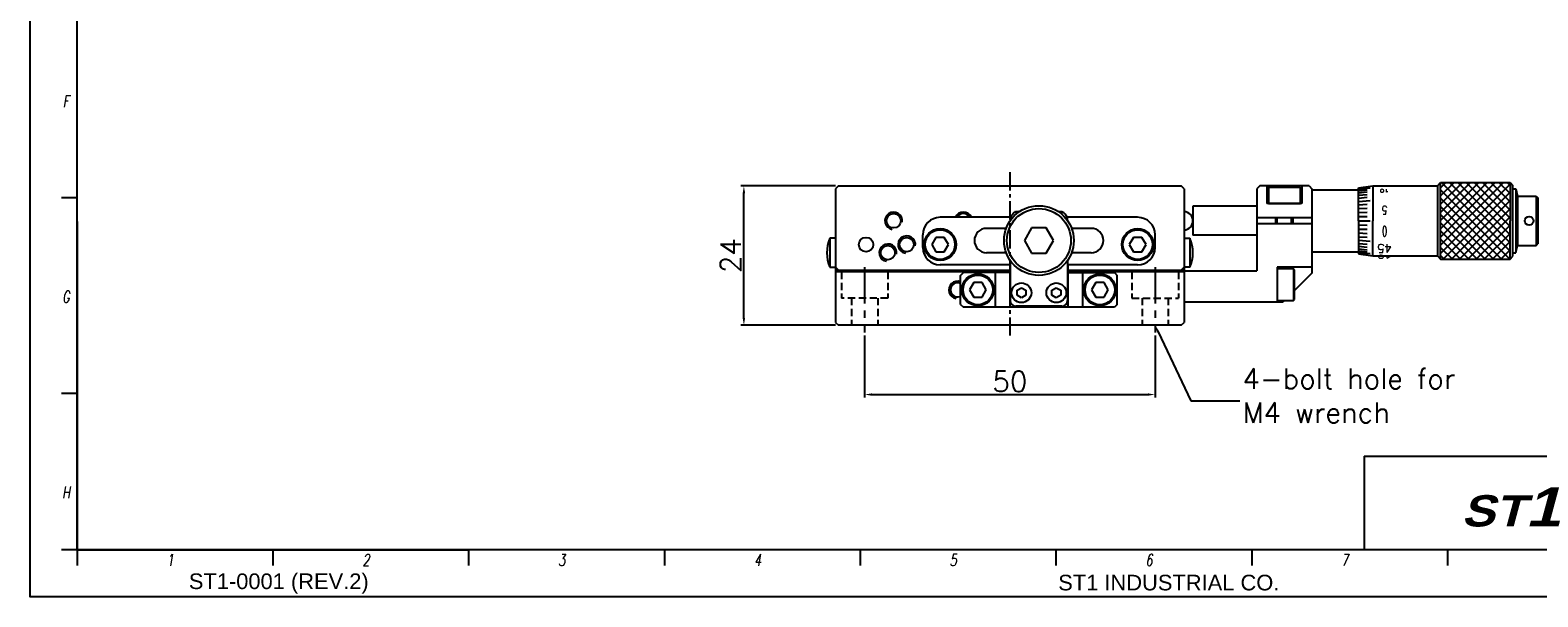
# Model space of a CAD drawing. Extents: x 1622 to 2836, y 2079 to 2357.
# Tile 9 of 11: x 2447 to 2706, y 2079 to 2176. Entities that reach past the tile are written whole.
import ezdxf
from ezdxf.enums import TextEntityAlignment as Align

# ---------------------------------------------------------------- set-up
doc = ezdxf.new("R2010")
doc.units = 0
doc.header["$LTSCALE"] = 5
doc.linetypes.add('CENTER', pattern=[2, 1.25, -0.25, 0.25, -0.25])
doc.linetypes.add('HIDDEN', pattern=[0.375, 0.25, -0.125])
doc.layers.get('0').update_dxf_attribs({"linetype": 'CONTINUOUS'})
doc.layers.get('DEFPOINTS').update_dxf_attribs({"color": 8, "linetype": 'CONTINUOUS'})
for name, color, linetype in [('CENTERLINE', 1, 'CENTER'), ('FORM', 7, 'CONTINUOUS'), ('HATCHINGLINE', 3, 'CONTINUOUS'), ('HIDDENLINE', 4, 'HIDDEN'), ('PAPER', 2, 'CONTINUOUS'), ('PURCHASE', 2, 'CONTINUOUS'), ('W', 4, 'CONTINUOUS')]:
    doc.layers.add(name, color=color, linetype=linetype)
doc.styles.add('H', font='txt')
doc.styles.add('S', font='romans.shx', dxfattribs={"width": 0.7, "oblique": 10, "bigfont": 'bigfont.shx'})
doc.styles.add('SEACAD_arial_ttfI', font='arial.ttf')
doc.styles.get("Standard").update_dxf_attribs({"font": 'ROMANS.SHX', "bigfont": 'whgtxt.shx'})
doc.dimstyles.new('DPI_Dimstyle', dxfattribs={"dimtxt": 3, "dimasz": 2.5, "dimexe": 1, "dimexo": 1, "dimgap": 1, "dimtad": 1, "dimdec": 3, "dimzin": 9, "dimdsep": 46, "dimtxsty": 'Standard', "dimcen": 0, "dimclrd": 3, "dimclre": 3, "dimclrt": 4, "dimazin": 2, "dimtfac": 0.5, "dimtdec": 3, "dimtmove": 0, "dimatfit": 0, "dimfxl": 0, "dimtolj": 1, "dimarcsym": 0})

# ---------------------------------------------------------------- blocks, each defined once
blk = doc.blocks.new('*D102')
at = {"color": 3, "linetype": 'ByBlock', "lineweight": -2}
for p, q in [((2590.38, 2123.56), (2590.38, 2112.89)), ((2640.38, 2123.56), (2640.38, 2112.89)), ((2591.63, 2113.39), (2639.13, 2113.39))]:
    blk.add_line(p, q, dxfattribs=at)
at = {"color": 3}
for points in [[(2591.63, 2113.6), (2591.63, 2113.18), (2590.38, 2113.39)], [(2639.13, 2113.6), (2639.13, 2113.18), (2640.38, 2113.39)]]:
    blk.add_solid(points, dxfattribs=at)
at = {"layer": 'DEFPOINTS', "color": 0}
for p in [(2590.38, 2124.06), (2640.38, 2124.06), (2640.38, 2113.39)]:
    blk.add_point(p, dxfattribs=at)
at = {"color": 4, "insert": (2615.38, 2115.64), "char_height": 3.5, "attachment_point": 5}
blk.add_mtext('\\A1;50', dxfattribs=at)
blk = doc.blocks.new('*D103')
at = {"color": 3, "linetype": 'ByBlock', "lineweight": -2}
for p, q in [((2585.38, 2149.32), (2569.1, 2149.32)), ((2569.6, 2126.57), (2569.6, 2148.07)), ((2585.38, 2125.32), (2569.1, 2125.32))]:
    blk.add_line(p, q, dxfattribs=at)
at = {"color": 3}
for points in [[(2569.39, 2148.07), (2569.81, 2148.07), (2569.6, 2149.32)], [(2569.39, 2126.57), (2569.81, 2126.57), (2569.6, 2125.32)]]:
    blk.add_solid(points, dxfattribs=at)
at = {"layer": 'DEFPOINTS', "color": 0}
for p in [(2569.6, 2149.32), (2585.88, 2149.32), (2585.88, 2125.32)]:
    blk.add_point(p, dxfattribs=at)
at = {"color": 4, "insert": (2567.35, 2137.32), "char_height": 3.5, "attachment_point": 5, "rotation": 90}
blk.add_mtext('\\A1;24', dxfattribs=at)
blk = doc.blocks.new('erdftrgf45r')
at = {"layer": 'W'}
for p, q in [((34921.74, 9471.28), (34921.74, 9666.28)), ((35198.74, 9471.28), (34921.74, 9471.28))]:
    blk.add_line(p, q, dxfattribs=at)
blk = doc.blocks.new('SADAASDFDFS')
for p, q in [((9540.83, 6804.45), (9540.83, 6762.45)), ((9540.83, 6762.45), (9590.84, 6762.45))]:
    blk.add_line(p, q)
blk.add_lwpolyline([(9534.83, 6963.45), (9823.83, 6963.45), (9823.83, 6756.45), (9534.83, 6756.45)], close=True)
at = {"layer": 'FORM', "color": 7, "linetype": 'Continuous'}
for q in [(9705.21, 6762.45), (9817.83, 6774.45)]:
    blk.add_line((9705.21, 6774.45), q, dxfattribs=at)
at = {"layer": 'PAPER'}
for p, q in [((9540.83, 6807.46), (9538.83, 6807.46)), ((9540.83, 6782.46), (9538.83, 6782.46)), ((9540.83, 6762.45), (9538.83, 6762.45)), ((9540.83, 6762.45), (9540.83, 6760.45)), ((9565.84, 6762.45), (9565.84, 6760.45)), ((9565.84, 6762.45), (9565.84, 6760.45)), ((9590.84, 6762.45), (9590.84, 6760.45)), ((9615.85, 6762.45), (9615.85, 6760.45)), ((9640.85, 6762.45), (9640.85, 6760.45)), ((9665.86, 6762.45), (9665.86, 6760.45)), ((9690.86, 6762.45), (9690.86, 6760.45)), ((9715.87, 6762.45), (9715.87, 6760.45))]:
    blk.add_line(p, q, dxfattribs=at)
blk.add_blockref('erdftrgf45r', (-25380.91, -2708.83))
at = {"insert": (9717.65, 6770.45), "char_height": 4, "width": 41.2154, "attachment_point": 1, "style": 'H'}
blk.add_mtext('{\\fArial Black|b0|i1|c0|p34;\\C5;ST\\H1.25x;\\C256;1}', dxfattribs=at)
at = {"layer": 'FORM', "color": 7, "linetype": 'Continuous', "style": 'SEACAD_arial_ttfI'}
for s, p in [('ST1-0001 (REV.2)', (9555.1, 6759.45)), ('ST1 INDUSTRIAL CO.', (9666.15, 6759.28))]:
    blk.add_text(s, height=1.9998, dxfattribs=at).set_placement(p, align=Align.TOP_LEFT)
at = {"layer": 'PAPER', "style": 'S', "oblique": 10, "width": 0.7}
for s, p in [('F', (9539.4, 6819.81)), ('G', (9539.4, 6794.81)), ('H', (9539.4, 6769.8)), ('1', (9552.72, 6761.16)), ('2', (9577.73, 6761.16)), ('3', (9602.73, 6761.16)), ('4', (9627.74, 6761.16)), ('5', (9652.74, 6761.16)), ('6', (9677.75, 6761.16)), ('7', (9702.75, 6761.16))]:
    blk.add_text(s, height=1.5, dxfattribs=at).set_placement(p, align=Align.MIDDLE)

msp = doc.modelspace()

# ---------------------------------------------------------------- hatches: boundary and pattern name
at = {"layer": 'PURCHASE'}
h = msp.add_hatch(dxfattribs=at)
h.set_pattern_fill('ANSI37', color=256, scale=8, angle=90, style=0)
h.set_pattern_definition([(45, (2219.112, 2092.9591), (-0.7071068, 0.7071068), []), (135, (2219.112, 2092.9591), (-0.7071068, -0.7071068), [])])
h.paths.add_polyline_path([(2701.4754, 2143.3185), (2701.4754, 2149.9185), (2689.5254, 2149.9185), (2689.5254, 2143.3185)])
h.paths.add_polyline_path([(2689.5254, 2143.3185), (2689.5254, 2136.7185), (2701.4754, 2136.7185), (2701.4754, 2143.3185)])

# ---------------------------------------------------------------- linework, layer by layer
for p, q in [((2585.8754, 2149.3185), (2585.3754, 2148.8185)), ((2585.3754, 2148.8185), (2585.3754, 2135.3185)), ((2585.8754, 2149.3185), (2644.8754, 2149.3185)), ((2645.3754, 2148.8185), (2644.8754, 2149.3185)), ((2645.3754, 2148.8185), (2645.3754, 2135.3185)), ((2658.3754, 2149.3185), (2657.8754, 2148.8185)), ((2657.8754, 2148.8185), (2657.8754, 2134.7185)), ((2666.8754, 2149.3185), (2658.3754, 2149.3185)), ((2659.6254, 2149.3185), (2659.6254, 2146.3185)), ((2660.0754, 2149.3185), (2659.8754, 2149.1185)), ((2659.8754, 2149.1185), (2659.8754, 2146.3185)), ((2659.8754, 2149.1185), (2665.3754, 2149.1185)), ((2665.3754, 2149.1185), (2665.1754, 2149.3185)), ((2665.3754, 2146.3185), (2665.3754, 2149.1185)), ((2665.6254, 2149.3185), (2665.6254, 2146.3185)), ((2666.8754, 2149.3185), (2667.3754, 2148.8185)), ((2667.3754, 2148.8185), (2667.3754, 2134.3185)), ((2665.6254, 2146.3185), (2659.6254, 2146.3185)), ((2659.8754, 2146.3185), (2665.3754, 2146.3185)), ((2615.5112, 2143.9185), (2603.3754, 2143.9185)), ((2615.6277, 2144.1708), (2615.3754, 2143.9185)), ((2616.3754, 2144.9185), (2616.1731, 2144.7162)), ((2616.3754, 2144.9185), (2617.0588, 2144.9185)), ((2616.9254, 2144.9185), (2617.0588, 2144.9185)), ((2623.6921, 2144.9185), (2624.3754, 2144.9185)), ((2623.6921, 2144.9185), (2623.8254, 2144.9185)), ((2624.3754, 2144.9185), (2624.5777, 2144.7162)), ((2625.1231, 2144.1708), (2625.3754, 2143.9185)), ((2637.3754, 2143.9185), (2625.2396, 2143.9185)), ((2667.3754, 2143.8185), (2657.8754, 2143.8185)), ((2661.1254, 2143.8185), (2661.1254, 2142.8185)), ((2664.1254, 2142.8185), (2664.1254, 2143.8185)), ((2614.7549, 2142.0185), (2611.3754, 2142.0185)), ((2615.4254, 2143.4185), (2615.4254, 2143.3093)), ((2625.3254, 2143.4185), (2625.3254, 2143.3093)), ((2629.3754, 2142.0185), (2625.9959, 2142.0185)), ((2667.3754, 2142.8185), (2657.8754, 2142.8185)), ((2600.3754, 2138.7185), (2600.3754, 2140.9185)), ((2602.6537, 2140.4685), (2601.932, 2139.2185)), ((2601.932, 2139.2185), (2602.6537, 2137.9685)), ((2604.0972, 2140.4685), (2602.6537, 2140.4685)), ((2604.8188, 2139.2185), (2604.0972, 2140.4685)), ((2604.0972, 2137.9685), (2604.8188, 2139.2185)), ((2636.6536, 2140.4685), (2635.932, 2139.2185)), ((2635.932, 2139.2185), (2636.6536, 2137.9685)), ((2638.0971, 2140.4685), (2636.6536, 2140.4685)), ((2638.8188, 2139.2185), (2638.0971, 2140.4685)), ((2638.0971, 2137.9685), (2638.8188, 2139.2185)), ((2640.3754, 2138.6855), (2640.3754, 2140.9185)), ((2602.6537, 2137.9685), (2604.0972, 2137.9685)), ((2614.7549, 2137.8185), (2611.3754, 2137.8185)), ((2615.4254, 2136.5277), (2615.4254, 2129.6185)), ((2625.3254, 2136.5277), (2625.3254, 2129.6185)), ((2629.3754, 2137.8185), (2625.9959, 2137.8185)), ((2636.6536, 2137.9685), (2638.0971, 2137.9685)), ((2585.3754, 2135.3185), (2585.8754, 2134.8185)), ((2585.3754, 2135.3185), (2585.3754, 2125.8185)), ((2585.8754, 2134.8185), (2585.3754, 2134.8185)), ((2615.3754, 2134.5185), (2585.3754, 2134.5185)), ((2585.8754, 2134.8185), (2615.3754, 2134.8185)), ((2615.4254, 2135.7185), (2603.3754, 2135.7185)), ((2606.8754, 2133.9185), (2607.3754, 2134.4185)), ((2606.8754, 2128.9185), (2606.8754, 2133.9185)), ((2615.3754, 2134.4185), (2607.3754, 2134.4185)), ((2612.8754, 2134.4185), (2612.8754, 2128.4185)), ((2615.3754, 2135.7185), (2615.3754, 2128.4185)), ((2637.3754, 2135.7185), (2625.3254, 2135.7185)), ((2625.3754, 2135.7185), (2625.3754, 2128.4185)), ((2625.3754, 2134.8185), (2644.8754, 2134.8185)), ((2645.3754, 2134.5185), (2625.3754, 2134.5185)), ((2625.3754, 2134.4185), (2633.3754, 2134.4185)), ((2627.8754, 2134.4185), (2627.8754, 2128.4185)), ((2633.3754, 2134.4185), (2633.8754, 2133.9185)), ((2633.8754, 2128.9185), (2633.8754, 2133.9185)), ((2644.8754, 2134.8185), (2645.3754, 2135.3185)), ((2645.3754, 2134.8185), (2644.8754, 2134.8185)), ((2645.3754, 2135.3185), (2645.3754, 2125.8185)), ((2645.3754, 2134.7185), (2645.3754, 2129.3185)), ((2645.3754, 2134.7185), (2657.8754, 2134.7185)), ((2667.3754, 2135.3185), (2661.3754, 2135.3185)), ((2661.3754, 2135.3185), (2661.3754, 2129.3185)), ((2664.1754, 2135.0685), (2661.3754, 2135.0685)), ((2664.3754, 2134.8685), (2664.1754, 2135.0685)), ((2664.1754, 2135.0685), (2664.1754, 2129.5685)), ((2664.3754, 2129.7685), (2664.3754, 2134.8685)), ((2667.3754, 2134.3185), (2664.3754, 2131.3185)), ((2609.1537, 2132.6685), (2608.432, 2131.4185)), ((2608.432, 2131.4185), (2609.1537, 2130.1685)), ((2610.5972, 2132.6685), (2609.1537, 2132.6685)), ((2611.3188, 2131.4185), (2610.5972, 2132.6685)), ((2610.5972, 2130.1685), (2611.3188, 2131.4185)), ((2616.6254, 2131.3516), (2617.3754, 2131.7846)), ((2616.6254, 2130.4855), (2616.6254, 2131.3516)), ((2617.3754, 2131.7846), (2618.1254, 2131.3516)), ((2618.1254, 2131.3516), (2618.1254, 2130.4855)), ((2622.6254, 2131.3516), (2623.3754, 2131.7846)), ((2622.6254, 2130.4855), (2622.6254, 2131.3516)), ((2623.3754, 2131.7846), (2624.1254, 2131.3516)), ((2624.1254, 2131.3516), (2624.1254, 2130.4855)), ((2630.1537, 2132.6685), (2629.432, 2131.4185)), ((2629.432, 2131.4185), (2630.1537, 2130.1685)), ((2631.5972, 2132.6685), (2630.1537, 2132.6685)), ((2632.3188, 2131.4185), (2631.5972, 2132.6685)), ((2631.5972, 2130.1685), (2632.3188, 2131.4185)), ((2606.8754, 2128.9185), (2607.3754, 2128.4185)), ((2633.3754, 2128.4185), (2607.3754, 2128.4185)), ((2609.1537, 2130.1685), (2610.5972, 2130.1685)), ((2624.3254, 2128.6185), (2616.4254, 2128.6185)), ((2617.3754, 2130.0525), (2616.6254, 2130.4855)), ((2618.1254, 2130.4855), (2617.3754, 2130.0525)), ((2623.3754, 2130.0525), (2622.6254, 2130.4855)), ((2624.1254, 2130.4855), (2623.3754, 2130.0525)), ((2630.1537, 2130.1685), (2631.5972, 2130.1685)), ((2633.8754, 2128.9185), (2633.3754, 2128.4185)), ((2662.3754, 2129.3185), (2645.3754, 2129.3185)), ((2661.3754, 2129.5685), (2664.1754, 2129.5685)), ((2662.6254, 2129.5685), (2662.3754, 2129.3185)), ((2664.1754, 2129.5685), (2664.3754, 2129.7685)), ((2585.3754, 2125.8185), (2585.8754, 2125.3185)), ((2644.8754, 2125.3185), (2645.3754, 2125.8185)), ((2644.8754, 2125.3185), (2585.8754, 2125.3185))]:
    msp.add_line(p, q)
at = {"ltscale": 0.25}
for p, q in [((2619.1254, 2142.0836), (2617.8754, 2139.9185)), ((2621.6254, 2142.0836), (2619.1254, 2142.0836)), ((2622.8754, 2139.9185), (2621.6254, 2142.0836)), ((2617.8754, 2139.9185), (2619.1254, 2137.7535)), ((2621.6254, 2137.7535), (2622.8754, 2139.9185)), ((2619.1254, 2137.7535), (2621.6254, 2137.7535))]:
    msp.add_line(p, q, dxfattribs=at)
at = {"color": 3}
for p, q in [((2640.9087, 2124.188), (2646.519, 2112.2942)), ((2646.519, 2112.2942), (2654.9331, 2112.2942))]:
    msp.add_line(p, q, dxfattribs=at)
for centre, radius in [((2595.3754, 2143.3185), 1.2294), ((2603.3754, 2139.2185), 2.75), ((2603.3754, 2139.2185), 2.55), ((2637.3754, 2139.2185), 2.75), ((2637.3754, 2139.2185), 2.55), ((2590.6254, 2139.2185), 1.25), ((2594.3754, 2137.8185), 1.2294), ((2597.6254, 2139.2185), 1.2294), ((2609.8754, 2131.4185), 2.75), ((2609.8754, 2131.4185), 2.55), ((2630.8754, 2131.4185), 2.75), ((2630.8754, 2131.4185), 2.55), ((2617.3754, 2130.9185), 1.7), ((2623.3754, 2130.9185), 1.7)]:
    msp.add_circle(centre, radius)
at = {"ltscale": 0.25}
for radius in [6, 5.5]:
    msp.add_circle((2620.3754, 2139.9185), radius, dxfattribs=at)
for centre, radius, start, end in [((2603.3754, 2140.9185), 3, 90, 180), ((2607.3754, 2143.3185), 1.2294, 29.212891, 150.787109), ((2616.9254, 2143.4185), 1.5, 90, 180), ((2623.8254, 2143.4185), 1.5, 0, 90), ((2637.3754, 2140.9185), 3, 0, 90), ((2611.3754, 2139.9185), 2.1, 90, 270), ((2629.3754, 2139.9185), 2.1, 270, 90), ((2603.3754, 2138.7185), 3, 180, 270), ((2637.3754, 2138.7185), 3, 270, 0), ((2606.3754, 2131.4185), 1.2294, 66.002654, 293.997346), ((2616.4254, 2129.6185), 1, 180, 270), ((2624.3254, 2129.6185), 1, 270, 0)]:
    msp.add_arc(centre, radius, start, end)
at = {"color": 3}
msp.add_solid([(2640.7203, 2124.0991), (2641.0971, 2124.2769), (2640.3754, 2125.3185)], dxfattribs=at)
at = {"layer": 'CENTERLINE', "ltscale": 0.5}
msp.add_line((2615.3754, 2151.6783), (2615.3754, 2123.1332), dxfattribs=at)
at = {"layer": 'CENTERLINE'}
for p, q in [((2590.3754, 2135.3496), (2590.3754, 2124.06)), ((2640.3754, 2135.3496), (2640.3754, 2124.06))]:
    msp.add_line(p, q, dxfattribs=at)
at = {"layer": 'HATCHINGLINE'}
for p, q in [((2661.3961, 2142.8185), (2661.3961, 2143.8185)), ((2663.8548, 2142.8185), (2663.8548, 2143.8185))]:
    msp.add_line(p, q, dxfattribs=at)
at = {"layer": 'HATCHINGLINE', "color": 3}
for centre, start, end in [((2595.3754, 2143.3185), 351, 261), ((2607.3754, 2143.3185), 23.578178, 156.421822), ((2594.3754, 2137.8185), 351, 261), ((2597.6254, 2139.2185), 351, 261), ((2606.3754, 2131.4185), 70.529728, 261)]:
    msp.add_arc(centre, 1.5, start, end, dxfattribs=at)
at = {"layer": 'HIDDENLINE'}
for p, q in [((2586.3754, 2134.5185), (2586.3754, 2130.0185)), ((2594.3754, 2134.5185), (2594.3754, 2130.0185)), ((2636.3754, 2134.5185), (2636.3754, 2130.0185)), ((2644.3754, 2134.5185), (2644.3754, 2130.0185)), ((2594.3754, 2130.0185), (2586.3754, 2130.0185)), ((2588.1254, 2130.0185), (2588.1254, 2125.3185)), ((2592.6254, 2130.0185), (2592.6254, 2125.3185)), ((2636.3754, 2130.0185), (2644.3754, 2130.0185)), ((2638.1254, 2130.0185), (2638.1254, 2125.3185)), ((2642.6254, 2130.0185), (2642.6254, 2125.3185))]:
    msp.add_line(p, q, dxfattribs=at)
at = {"layer": 'PURCHASE'}
for p, q in [((2675.3754, 2149.0185), (2677.8658, 2149.3685)), ((2675.3754, 2149.0185), (2677.8658, 2149.3685)), ((2675.3754, 2148.9176), (2676.8754, 2149.1246)), ((2675.3754, 2143.3185), (2675.3754, 2149.0185)), ((2675.3754, 2143.3185), (2675.3754, 2149.0185)), ((2675.3754, 2148.7396), (2677.3754, 2148.9769)), ((2677.8658, 2149.3685), (2688.9754, 2149.3685)), ((2677.8658, 2149.3685), (2677.8658, 2143.3185)), ((2677.8658, 2149.3685), (2688.9754, 2149.3685)), ((2677.8658, 2149.3685), (2677.8658, 2143.3185)), ((2688.9754, 2149.3685), (2689.5254, 2149.9185)), ((2688.9754, 2149.3685), (2688.9754, 2137.2685)), ((2689.5254, 2136.7185), (2689.5254, 2149.9185)), ((2689.5254, 2149.9185), (2701.4754, 2149.9185)), ((2701.4754, 2149.9185), (2701.9754, 2149.4185)), ((2701.4754, 2149.9185), (2701.4754, 2143.3185)), ((2701.9754, 2137.2185), (2701.9754, 2149.4185)), ((2701.9754, 2148.8185), (2702.4754, 2148.8185)), ((2702.474, 2148.8185), (2702.7397, 2147.5685)), ((2702.4754, 2148.8185), (2702.4768, 2137.8319)), ((2667.3754, 2148.6685), (2675.3754, 2148.6685)), ((2675.3754, 2148.4761), (2676.8754, 2148.6668)), ((2675.3754, 2148.1312), (2676.8754, 2148.3092)), ((2675.3754, 2147.7105), (2676.8754, 2147.8729)), ((2675.3754, 2147.2205), (2676.8754, 2147.3648)), ((2675.3754, 2146.6689), (2677.3754, 2146.8341)), ((2675.3754, 2146.0645), (2676.8754, 2146.1661)), ((2702.7397, 2147.5685), (2705.9397, 2147.5685)), ((2702.7397, 2147.5685), (2702.7397, 2139.0685)), ((2705.9397, 2147.5685), (2706.2397, 2147.2685)), ((2705.9397, 2147.5685), (2705.9397, 2139.0685)), ((2706.2397, 2147.2685), (2706.2397, 2139.3685)), ((2657.8754, 2145.8185), (2646.8754, 2145.8185)), ((2646.8754, 2145.8185), (2646.8754, 2140.8185)), ((2675.3754, 2145.4169), (2676.8754, 2145.4944)), ((2675.3754, 2143.3185), (2675.3754, 2144.8185)), ((2675.3754, 2144.7361), (2676.8754, 2144.7883)), ((2675.3754, 2144.0329), (2676.8754, 2144.0593)), ((2675.3754, 2143.3185), (2675.3754, 2137.6185)), ((2675.3754, 2143.3185), (2677.3754, 2143.3185)), ((2675.3754, 2143.3185), (2675.3754, 2137.6185)), ((2675.3754, 2143.3185), (2677.3754, 2143.3185)), ((2675.3754, 2142.6041), (2676.8754, 2142.5777)), ((2675.3754, 2141.901), (2676.8754, 2141.8488)), ((2675.3754, 2141.2202), (2676.8754, 2141.1426)), ((2677.8658, 2137.2685), (2677.8658, 2143.3185)), ((2677.8658, 2137.2685), (2677.8658, 2143.3185)), ((2701.4754, 2136.7185), (2701.4754, 2143.3185)), ((2584.3754, 2140.3185), (2584.3754, 2135.3185)), ((2585.3754, 2140.3185), (2584.3754, 2140.3185)), ((2645.3754, 2140.3185), (2646.3754, 2140.3185)), ((2646.3754, 2140.3185), (2646.3754, 2135.3185)), ((2657.8754, 2140.8185), (2646.8754, 2140.8185)), ((2675.3754, 2140.5725), (2676.8754, 2140.471)), ((2675.3754, 2139.9681), (2677.3754, 2139.8029)), ((2675.3754, 2139.4166), (2676.8754, 2139.2723)), ((2675.3754, 2138.9266), (2676.8754, 2138.7642)), ((2675.3754, 2138.5058), (2676.8754, 2138.3279)), ((2702.4768, 2137.8319), (2702.7397, 2139.0685)), ((2702.7397, 2139.0685), (2705.9397, 2139.0685)), ((2705.9397, 2139.0685), (2706.2397, 2139.3685)), ((2667.3754, 2137.9685), (2675.3754, 2137.9685)), ((2675.3754, 2138.161), (2676.8754, 2137.9703)), ((2675.3754, 2137.8975), (2677.3754, 2137.6601)), ((2675.3754, 2137.7195), (2676.8754, 2137.5124)), ((2675.3754, 2137.6185), (2677.8658, 2137.2685)), ((2675.3754, 2137.6185), (2677.8658, 2137.2685)), ((2677.8658, 2137.2685), (2688.9754, 2137.2685)), ((2677.8658, 2137.2685), (2688.9754, 2137.2685)), ((2688.9754, 2137.2685), (2689.5254, 2136.7185)), ((2689.5254, 2136.7185), (2701.4754, 2136.7185)), ((2701.4754, 2136.7185), (2701.9754, 2137.2185)), ((2701.9754, 2137.8185), (2702.4754, 2137.8185)), ((2584.3754, 2135.3185), (2585.3754, 2135.3185)), ((2646.3754, 2135.3185), (2645.3754, 2135.3185))]:
    msp.add_line(p, q, dxfattribs=at)
msp.add_circle((2704.7397, 2143.3185), 0.75, dxfattribs=at)
for centre, radius, start, end in [((2645.2879, 2143.3185), 1.5875, 273.160059, 86.839941), ((2590.3754, 2137.8185), 6.5, 157.380135, 202.619865), ((2640.3754, 2137.8185), 6.5, 337.380135, 22.619865)]:
    msp.add_arc(centre, radius, start, end, dxfattribs=at)

# ---------------------------------------------------------------- block references
at = {"xscale": 1.347541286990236, "yscale": 1.347541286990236, "zscale": 1.347541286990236}
msp.add_blockref('SADAASDFDFS', (-10401.8339, -7026.058), dxfattribs=at)

# ---------------------------------------------------------------- texts
at = {"color": 4, "insert": (2655.4331, 2108.545), "char_height": 3.5, "attachment_point": 7}
msp.add_mtext('\\A1;4-bolt hole for \\PM4 wrench', dxfattribs=at)
at = {"layer": 'PURCHASE', "text_generation_flag": 6}
for s, height, rotation, width, p, p2 in [('10', 0.5, 180, 1.880972, (2679.0218, 2148.7396), (2680.6788, 2148.7396)), ('5', 1.43, 178.811631, 0.764427, (2679.4329, 2145.9145), (2680.3177, 2145.8962)), ('0', 1.8, 180, 0.617647, (2679.4254, 2142.4185), (2680.3254, 2142.4185)), ('45', 1.43, 180, 0.993279, (2678.6181, 2139.2866), (2681.1207, 2139.2866)), ('40', 0.5, 180, 2.837838, (2678.6254, 2137.3812), (2681.1254, 2137.3812))]:
    msp.add_text(s, height=height, rotation=rotation, dxfattribs=dict(at, width=width)).set_placement(p, p2, align=Align.FIT)

# ---------------------------------------------------------------- dimensions: what is measured, and where the dimension line sits
dim = msp.add_linear_dim(base=(2569.6019, 2149.3185), p1=(2585.8754, 2125.3185), p2=(2585.8754, 2149.3185), angle=90, dimstyle='DPI_Dimstyle', override={"dimscale": 0.5, "dimtxt": 7, "dimdec": 1, "dimtdec": 1, "dimarcsym": 1})
dim.commit()
dim.dimension.update_dxf_attribs({"geometry": '*D103', "text_midpoint": (2567.3519, 2137.3185)})
dim = msp.add_linear_dim(base=(2640.3754, 2113.3874), p1=(2590.3754, 2124.06), p2=(2640.3754, 2124.06), dimstyle='DPI_Dimstyle', override={"dimscale": 0.5, "dimtxt": 7, "dimdec": 1, "dimtdec": 1, "dimarcsym": 1})
dim.commit()
dim.dimension.update_dxf_attribs({"geometry": '*D102', "text_midpoint": (2615.3754, 2115.6374)})

doc.saveas('drawing.dxf')
